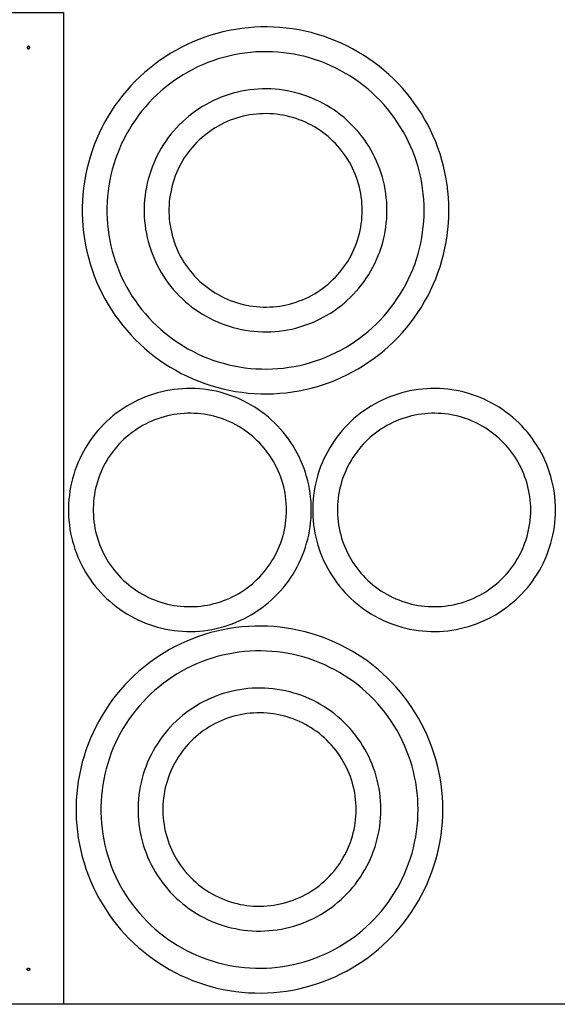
# Model space of a CAD drawing. Header units: millimetres. Extents: x 0 to 120, y 0 to 80.
# Tile 2 of 5: x 38 to 60, y 0 to 40. Entities that reach past the tile are written whole.
import ezdxf

# ---------------------------------------------------------------- set-up
doc = ezdxf.new("R2010")
doc.units = ezdxf.units.MM
doc.header["$MEASUREMENT"] = 0
doc.layers.add('Default', color=18, linetype='Continuous', true_color=0x000000)

msp = doc.modelspace()

# ---------------------------------------------------------------- linework, layer by layer
at = {"layer": 'Default'}
for points in [[(120, 0), (0, 0), (0, 80), (120, 80), (120, 0)], [(0, 0), (0, 40), (40, 40), (40, 0), (0, 0)], [(0, 0), (0, 40), (40, 40), (40, 0), (0, 0)], [(55.554, 32.02), (55.549, 32.277), (55.536, 32.534), (55.514, 32.79), (55.482, 33.045), (55.443, 33.298), (55.394, 33.551), (55.336, 33.801), (55.27, 34.049), (55.195, 34.295), (55.112, 34.538), (55.021, 34.778), (54.921, 35.015), (54.813, 35.248), (54.697, 35.477), (54.573, 35.702), (54.441, 35.922), (54.302, 36.138), (54.156, 36.349), (54.002, 36.555), (53.841, 36.755), (53.673, 36.95), (53.499, 37.138), (53.318, 37.321), (53.131, 37.497), (52.938, 37.666), (52.739, 37.829), (52.534, 37.984), (52.325, 38.133), (52.11, 38.274), (51.891, 38.407), (51.667, 38.533), (51.439, 38.651), (51.207, 38.761), (50.971, 38.863), (50.732, 38.957), (50.489, 39.042), (50.244, 39.119), (49.997, 39.187), (49.747, 39.247), (49.495, 39.298), (49.242, 39.34), (48.987, 39.373), (48.731, 39.398), (48.475, 39.413), (48.218, 39.42), (47.961, 39.418), (47.704, 39.407), (47.448, 39.387), (47.193, 39.358), (46.939, 39.32), (46.686, 39.273), (46.436, 39.218), (46.187, 39.154), (45.94, 39.082), (45.697, 39.001), (45.456, 38.911), (45.218, 38.813), (44.984, 38.707), (44.754, 38.593), (44.528, 38.471), (44.306, 38.342), (44.089, 38.204), (43.877, 38.059), (43.67, 37.907), (43.469, 37.748), (43.273, 37.582), (43.082, 37.409), (42.898, 37.23), (42.721, 37.045), (42.55, 36.853), (42.385, 36.656), (42.228, 36.453), (42.078, 36.244), (41.935, 36.031), (41.799, 35.813), (41.672, 35.59), (41.552, 35.363), (41.44, 35.132), (41.336, 34.897), (41.24, 34.658), (41.152, 34.417), (41.074, 34.172), (41.003, 33.925), (40.941, 33.676), (40.888, 33.425), (40.844, 33.172), (40.808, 32.917), (40.782, 32.662), (40.764, 32.405), (40.755, 32.149), (40.755, 31.892), (40.764, 31.635), (40.782, 31.379), (40.808, 31.123), (40.844, 30.869), (40.888, 30.616), (40.941, 30.365), (41.003, 30.115), (41.074, 29.868), (41.152, 29.624), (41.24, 29.382), (41.336, 29.144), (41.44, 28.909), (41.552, 28.678), (41.672, 28.451), (41.799, 28.228), (41.935, 28.01), (42.078, 27.796), (42.228, 27.588), (42.385, 27.385), (42.55, 27.188), (42.721, 26.996), (42.898, 26.811), (43.082, 26.631), (43.273, 26.458), (43.469, 26.292), (43.67, 26.133), (43.877, 25.981), (44.089, 25.836), (44.306, 25.699), (44.528, 25.569), (44.754, 25.447), (44.984, 25.333), (45.218, 25.227), (45.456, 25.13), (45.697, 25.04), (45.94, 24.959), (46.187, 24.887), (46.436, 24.823), (46.686, 24.767), (46.939, 24.721), (47.193, 24.683), (47.448, 24.654), (47.704, 24.634), (47.961, 24.623), (48.218, 24.621), (48.475, 24.627), (48.731, 24.643), (48.987, 24.667), (49.242, 24.701), (49.495, 24.743), (49.747, 24.794), (49.997, 24.853), (50.244, 24.922), (50.489, 24.999), (50.732, 25.084), (50.971, 25.178), (51.207, 25.279), (51.439, 25.389), (51.667, 25.507), (51.891, 25.633), (52.11, 25.767), (52.325, 25.908), (52.534, 26.056), (52.739, 26.212), (52.938, 26.375), (53.131, 26.544), (53.318, 26.72), (53.499, 26.902), (53.673, 27.091), (53.841, 27.286), (54.002, 27.486), (54.156, 27.692), (54.302, 27.902), (54.441, 28.118), (54.573, 28.339), (54.697, 28.564), (54.813, 28.793), (54.921, 29.026), (55.021, 29.263), (55.112, 29.503), (55.195, 29.746), (55.27, 29.992), (55.336, 30.24), (55.394, 30.49), (55.443, 30.742), (55.482, 30.996), (55.514, 31.251), (55.536, 31.507), (55.549, 31.764), (55.554, 32.02)], [(38.636, 38.586), (38.636, 38.588), (38.636, 38.589), (38.636, 38.591), (38.635, 38.593), (38.635, 38.594), (38.635, 38.596), (38.634, 38.598), (38.634, 38.599), (38.633, 38.601), (38.633, 38.603), (38.632, 38.604), (38.632, 38.606), (38.631, 38.608), (38.63, 38.609), (38.629, 38.611), (38.628, 38.612), (38.627, 38.614), (38.626, 38.615), (38.625, 38.616), (38.624, 38.618), (38.623, 38.619), (38.622, 38.62), (38.621, 38.622), (38.619, 38.623), (38.618, 38.624), (38.617, 38.625), (38.615, 38.626), (38.614, 38.627), (38.613, 38.628), (38.611, 38.629), (38.61, 38.63), (38.608, 38.631), (38.606, 38.631), (38.605, 38.632), (38.603, 38.633), (38.602, 38.633), (38.6, 38.634), (38.598, 38.634), (38.597, 38.635), (38.595, 38.635), (38.593, 38.635), (38.591, 38.635), (38.59, 38.636), (38.588, 38.636), (38.586, 38.636), (38.584, 38.636), (38.583, 38.636), (38.581, 38.636), (38.579, 38.635), (38.578, 38.635), (38.576, 38.635), (38.574, 38.634), (38.572, 38.634), (38.571, 38.633), (38.569, 38.633), (38.568, 38.632), (38.566, 38.632), (38.564, 38.631), (38.563, 38.63), (38.561, 38.629), (38.56, 38.628), (38.558, 38.628), (38.557, 38.627), (38.555, 38.626), (38.554, 38.624), (38.553, 38.623), (38.552, 38.622), (38.55, 38.621), (38.549, 38.62), (38.548, 38.618), (38.547, 38.617), (38.546, 38.616), (38.545, 38.614), (38.544, 38.613), (38.543, 38.611), (38.542, 38.61), (38.541, 38.608), (38.54, 38.607), (38.54, 38.605), (38.539, 38.604), (38.538, 38.602), (38.538, 38.6), (38.537, 38.599), (38.537, 38.597), (38.537, 38.595), (38.536, 38.594), (38.536, 38.592), (38.536, 38.59), (38.536, 38.588), (38.536, 38.587), (38.536, 38.585), (38.536, 38.583), (38.536, 38.581), (38.536, 38.58), (38.536, 38.578), (38.537, 38.576), (38.537, 38.575), (38.537, 38.573), (38.538, 38.571), (38.538, 38.57), (38.539, 38.568), (38.54, 38.566), (38.54, 38.565), (38.541, 38.563), (38.542, 38.562), (38.543, 38.56), (38.544, 38.559), (38.545, 38.557), (38.546, 38.556), (38.547, 38.554), (38.548, 38.553), (38.549, 38.552), (38.55, 38.551), (38.552, 38.549), (38.553, 38.548), (38.554, 38.547), (38.555, 38.546), (38.557, 38.545), (38.558, 38.544), (38.56, 38.543), (38.561, 38.542), (38.563, 38.541), (38.564, 38.541), (38.566, 38.54), (38.568, 38.539), (38.569, 38.539), (38.571, 38.538), (38.572, 38.538), (38.574, 38.537), (38.576, 38.537), (38.578, 38.536), (38.579, 38.536), (38.581, 38.536), (38.583, 38.536), (38.584, 38.536), (38.586, 38.536), (38.588, 38.536), (38.59, 38.536), (38.591, 38.536), (38.593, 38.536), (38.595, 38.537), (38.597, 38.537), (38.598, 38.537), (38.6, 38.538), (38.602, 38.538), (38.603, 38.539), (38.605, 38.54), (38.606, 38.54), (38.608, 38.541), (38.61, 38.542), (38.611, 38.543), (38.613, 38.544), (38.614, 38.544), (38.615, 38.545), (38.617, 38.547), (38.618, 38.548), (38.619, 38.549), (38.621, 38.55), (38.622, 38.551), (38.623, 38.552), (38.624, 38.554), (38.625, 38.555), (38.626, 38.557), (38.627, 38.558), (38.628, 38.559), (38.629, 38.561), (38.63, 38.562), (38.631, 38.564), (38.632, 38.566), (38.632, 38.567), (38.633, 38.569), (38.633, 38.57), (38.634, 38.572), (38.634, 38.574), (38.635, 38.575), (38.635, 38.577), (38.635, 38.579), (38.636, 38.581), (38.636, 38.582), (38.636, 38.584), (38.636, 38.586)], [(54.554, 32.02), (54.55, 32.242), (54.538, 32.464), (54.519, 32.686), (54.492, 32.906), (54.458, 33.126), (54.415, 33.344), (54.366, 33.56), (54.309, 33.775), (54.244, 33.987), (54.172, 34.198), (54.093, 34.405), (54.006, 34.61), (53.913, 34.811), (53.813, 35.01), (53.706, 35.204), (53.592, 35.395), (53.471, 35.582), (53.344, 35.764), (53.211, 35.942), (53.072, 36.115), (52.927, 36.283), (52.776, 36.447), (52.62, 36.604), (52.458, 36.757), (52.291, 36.903), (52.119, 37.044), (51.942, 37.178), (51.761, 37.307), (51.575, 37.429), (51.386, 37.544), (51.192, 37.653), (50.995, 37.755), (50.794, 37.85), (50.59, 37.938), (50.383, 38.019), (50.174, 38.093), (49.962, 38.16), (49.747, 38.219), (49.531, 38.27), (49.314, 38.314), (49.095, 38.351), (48.874, 38.38), (48.653, 38.401), (48.431, 38.414), (48.209, 38.42), (47.987, 38.418), (47.765, 38.409), (47.544, 38.391), (47.323, 38.366), (47.103, 38.334), (46.885, 38.293), (46.668, 38.245), (46.453, 38.19), (46.239, 38.127), (46.029, 38.057), (45.82, 37.98), (45.615, 37.895), (45.413, 37.804), (45.214, 37.705), (45.018, 37.6), (44.826, 37.487), (44.639, 37.369), (44.455, 37.243), (44.276, 37.112), (44.102, 36.974), (43.932, 36.831), (43.768, 36.681), (43.609, 36.526), (43.455, 36.366), (43.307, 36.2), (43.165, 36.029), (43.029, 35.854), (42.899, 35.674), (42.775, 35.489), (42.658, 35.3), (42.547, 35.107), (42.444, 34.911), (42.347, 34.711), (42.257, 34.508), (42.174, 34.302), (42.099, 34.093), (42.03, 33.881), (41.969, 33.668), (41.916, 33.452), (41.87, 33.235), (41.832, 33.016), (41.801, 32.796), (41.778, 32.575), (41.762, 32.353), (41.755, 32.131), (41.755, 31.909), (41.762, 31.687), (41.778, 31.466), (41.801, 31.245), (41.832, 31.025), (41.87, 30.806), (41.916, 30.588), (41.969, 30.373), (42.03, 30.159), (42.099, 29.948), (42.174, 29.739), (42.257, 29.533), (42.347, 29.33), (42.444, 29.13), (42.547, 28.933), (42.658, 28.741), (42.775, 28.552), (42.899, 28.367), (43.029, 28.187), (43.165, 28.011), (43.307, 27.841), (43.455, 27.675), (43.609, 27.515), (43.768, 27.36), (43.932, 27.21), (44.102, 27.066), (44.276, 26.929), (44.455, 26.797), (44.639, 26.672), (44.826, 26.553), (45.018, 26.441), (45.214, 26.336), (45.413, 26.237), (45.615, 26.145), (45.82, 26.061), (46.029, 25.983), (46.239, 25.913), (46.453, 25.851), (46.668, 25.795), (46.885, 25.747), (47.103, 25.707), (47.323, 25.674), (47.544, 25.649), (47.765, 25.632), (47.987, 25.623), (48.209, 25.621), (48.431, 25.626), (48.653, 25.64), (48.874, 25.661), (49.095, 25.69), (49.314, 25.726), (49.531, 25.77), (49.747, 25.822), (49.962, 25.881), (50.174, 25.947), (50.383, 26.021), (50.59, 26.102), (50.794, 26.19), (50.995, 26.285), (51.192, 26.388), (51.386, 26.496), (51.575, 26.612), (51.761, 26.734), (51.942, 26.862), (52.119, 26.997), (52.291, 27.138), (52.458, 27.284), (52.62, 27.436), (52.776, 27.594), (52.927, 27.757), (53.072, 27.925), (53.211, 28.099), (53.344, 28.277), (53.471, 28.459), (53.592, 28.646), (53.706, 28.836), (53.813, 29.031), (53.913, 29.229), (54.006, 29.431), (54.093, 29.635), (54.172, 29.843), (54.244, 30.053), (54.309, 30.266), (54.366, 30.48), (54.415, 30.697), (54.458, 30.915), (54.492, 31.135), (54.519, 31.355), (54.538, 31.576), (54.55, 31.798), (54.554, 32.02)], [(53.054, 32.02), (53.051, 32.19), (53.042, 32.36), (53.027, 32.53), (53.007, 32.699), (52.98, 32.867), (52.948, 33.034), (52.91, 33.199), (52.866, 33.364), (52.817, 33.526), (52.761, 33.687), (52.701, 33.846), (52.635, 34.003), (52.563, 34.157), (52.486, 34.309), (52.404, 34.458), (52.317, 34.604), (52.225, 34.747), (52.128, 34.887), (52.026, 35.023), (51.919, 35.155), (51.808, 35.284), (51.693, 35.409), (51.573, 35.53), (51.449, 35.647), (51.321, 35.759), (51.19, 35.866), (51.054, 35.969), (50.916, 36.068), (50.774, 36.161), (50.628, 36.25), (50.48, 36.333), (50.329, 36.411), (50.175, 36.484), (50.019, 36.551), (49.861, 36.613), (49.7, 36.67), (49.538, 36.721), (49.374, 36.766), (49.208, 36.805), (49.042, 36.839), (48.874, 36.867), (48.705, 36.889), (48.536, 36.905), (48.366, 36.916), (48.196, 36.92), (48.026, 36.919), (47.856, 36.911), (47.687, 36.898), (47.518, 36.879), (47.349, 36.854), (47.182, 36.823), (47.016, 36.786), (46.851, 36.744), (46.688, 36.696), (46.527, 36.642), (46.367, 36.583), (46.21, 36.518), (46.055, 36.448), (45.903, 36.373), (45.753, 36.292), (45.606, 36.206), (45.462, 36.115), (45.322, 36.019), (45.185, 35.919), (45.051, 35.813), (44.922, 35.703), (44.796, 35.589), (44.674, 35.47), (44.556, 35.347), (44.443, 35.22), (44.334, 35.09), (44.23, 34.955), (44.13, 34.817), (44.036, 34.676), (43.946, 34.531), (43.861, 34.384), (43.782, 34.234), (43.708, 34.08), (43.639, 33.925), (43.576, 33.767), (43.518, 33.607), (43.465, 33.445), (43.419, 33.282), (43.378, 33.117), (43.343, 32.95), (43.313, 32.783), (43.29, 32.614), (43.272, 32.445), (43.26, 32.275), (43.254, 32.105), (43.254, 31.935), (43.26, 31.765), (43.272, 31.596), (43.29, 31.426), (43.313, 31.258), (43.343, 31.09), (43.378, 30.924), (43.419, 30.759), (43.465, 30.595), (43.518, 30.434), (43.576, 30.274), (43.639, 30.116), (43.708, 29.96), (43.782, 29.807), (43.861, 29.657), (43.946, 29.509), (44.036, 29.365), (44.13, 29.223), (44.23, 29.085), (44.334, 28.951), (44.443, 28.82), (44.556, 28.693), (44.674, 28.571), (44.796, 28.452), (44.922, 28.337), (45.051, 28.228), (45.185, 28.122), (45.322, 28.021), (45.462, 27.926), (45.606, 27.835), (45.753, 27.749), (45.903, 27.668), (46.055, 27.592), (46.21, 27.522), (46.367, 27.458), (46.527, 27.398), (46.688, 27.345), (46.851, 27.297), (47.016, 27.254), (47.182, 27.218), (47.349, 27.187), (47.518, 27.162), (47.687, 27.143), (47.856, 27.129), (48.026, 27.122), (48.196, 27.121), (48.366, 27.125), (48.536, 27.135), (48.705, 27.151), (48.874, 27.174), (49.042, 27.201), (49.208, 27.235), (49.374, 27.275), (49.538, 27.32), (49.7, 27.371), (49.861, 27.427), (50.019, 27.489), (50.175, 27.557), (50.329, 27.63), (50.48, 27.708), (50.628, 27.791), (50.774, 27.879), (50.916, 27.973), (51.054, 28.071), (51.19, 28.174), (51.321, 28.282), (51.449, 28.394), (51.573, 28.511), (51.693, 28.631), (51.808, 28.756), (51.919, 28.885), (52.026, 29.018), (52.128, 29.154), (52.225, 29.294), (52.317, 29.437), (52.404, 29.583), (52.486, 29.732), (52.563, 29.883), (52.635, 30.038), (52.701, 30.194), (52.761, 30.353), (52.817, 30.514), (52.866, 30.677), (52.91, 30.841), (52.948, 31.007), (52.98, 31.174), (53.007, 31.342), (53.027, 31.511), (53.042, 31.68), (53.051, 31.85), (53.054, 32.02)], [(52.054, 32.02), (52.051, 32.156), (52.044, 32.291), (52.033, 32.426), (52.016, 32.56), (51.995, 32.694), (51.969, 32.827), (51.939, 32.959), (51.904, 33.09), (51.865, 33.219), (51.821, 33.347), (51.773, 33.474), (51.72, 33.598), (51.663, 33.721), (51.602, 33.842), (51.537, 33.961), (51.467, 34.077), (51.394, 34.191), (51.317, 34.302), (51.236, 34.41), (51.151, 34.516), (51.063, 34.618), (50.971, 34.718), (50.875, 34.814), (50.777, 34.906), (50.675, 34.996), (50.57, 35.082), (50.462, 35.164), (50.352, 35.242), (50.239, 35.316), (50.123, 35.386), (50.005, 35.453), (49.885, 35.515), (49.763, 35.573), (49.638, 35.627), (49.512, 35.676), (49.385, 35.721), (49.255, 35.761), (49.125, 35.797), (48.993, 35.829), (48.861, 35.856), (48.727, 35.878), (48.593, 35.896), (48.458, 35.908), (48.323, 35.917), (48.188, 35.92), (48.052, 35.919), (47.917, 35.913), (47.782, 35.903), (47.647, 35.887), (47.514, 35.867), (47.38, 35.843), (47.248, 35.814), (47.117, 35.78), (46.987, 35.742), (46.859, 35.699), (46.732, 35.652), (46.607, 35.6), (46.483, 35.545), (46.362, 35.484), (46.243, 35.42), (46.126, 35.352), (46.012, 35.279), (45.9, 35.203), (45.791, 35.123), (45.684, 35.039), (45.581, 34.952), (45.481, 34.861), (45.384, 34.766), (45.29, 34.668), (45.2, 34.567), (45.114, 34.463), (45.031, 34.356), (44.951, 34.246), (44.876, 34.134), (44.805, 34.019), (44.737, 33.902), (44.674, 33.782), (44.615, 33.66), (44.56, 33.536), (44.51, 33.411), (44.464, 33.283), (44.422, 33.154), (44.385, 33.024), (44.353, 32.893), (44.325, 32.76), (44.301, 32.627), (44.282, 32.493), (44.268, 32.358), (44.259, 32.223), (44.254, 32.088), (44.254, 31.953), (44.259, 31.817), (44.268, 31.682), (44.282, 31.548), (44.301, 31.414), (44.325, 31.28), (44.353, 31.148), (44.385, 31.016), (44.422, 30.886), (44.464, 30.757), (44.51, 30.63), (44.56, 30.504), (44.615, 30.381), (44.674, 30.259), (44.737, 30.139), (44.805, 30.022), (44.876, 29.907), (44.951, 29.794), (45.031, 29.684), (45.114, 29.577), (45.2, 29.473), (45.29, 29.372), (45.384, 29.275), (45.481, 29.18), (45.581, 29.089), (45.684, 29.002), (45.791, 28.918), (45.9, 28.838), (46.012, 28.761), (46.126, 28.689), (46.243, 28.621), (46.362, 28.556), (46.483, 28.496), (46.607, 28.44), (46.732, 28.389), (46.859, 28.342), (46.987, 28.299), (47.117, 28.261), (47.248, 28.227), (47.38, 28.198), (47.514, 28.173), (47.647, 28.153), (47.782, 28.138), (47.917, 28.128), (48.052, 28.122), (48.188, 28.12), (48.323, 28.124), (48.458, 28.132), (48.593, 28.145), (48.727, 28.163), (48.861, 28.185), (48.993, 28.212), (49.125, 28.243), (49.255, 28.279), (49.385, 28.32), (49.512, 28.365), (49.638, 28.414), (49.763, 28.468), (49.885, 28.526), (50.005, 28.588), (50.123, 28.654), (50.239, 28.725), (50.352, 28.799), (50.462, 28.877), (50.57, 28.959), (50.675, 29.045), (50.777, 29.134), (50.875, 29.227), (50.971, 29.323), (51.063, 29.422), (51.151, 29.525), (51.236, 29.631), (51.317, 29.739), (51.394, 29.85), (51.467, 29.964), (51.537, 30.08), (51.602, 30.199), (51.663, 30.319), (51.72, 30.442), (51.773, 30.567), (51.821, 30.694), (51.865, 30.822), (51.904, 30.951), (51.939, 31.082), (51.969, 31.214), (51.995, 31.347), (52.016, 31.481), (52.033, 31.615), (52.044, 31.75), (52.051, 31.885), (52.054, 32.02)], [(50, 19.938), (49.997, 20.108), (49.988, 20.278), (49.973, 20.447), (49.952, 20.616), (49.926, 20.784), (49.894, 20.951), (49.856, 21.117), (49.812, 21.281), (49.762, 21.444), (49.707, 21.605), (49.647, 21.764), (49.581, 21.92), (49.509, 22.075), (49.432, 22.226), (49.35, 22.375), (49.263, 22.521), (49.171, 22.664), (49.074, 22.804), (48.972, 22.94), (48.865, 23.073), (48.754, 23.202), (48.639, 23.326), (48.519, 23.447), (48.395, 23.564), (48.267, 23.676), (48.136, 23.784), (48, 23.887), (47.862, 23.985), (47.719, 24.078), (47.574, 24.167), (47.426, 24.25), (47.275, 24.328), (47.121, 24.401), (46.965, 24.469), (46.807, 24.531), (46.646, 24.587), (46.484, 24.638), (46.32, 24.683), (46.154, 24.723), (45.988, 24.756), (45.82, 24.784), (45.651, 24.806), (45.482, 24.823), (45.312, 24.833), (45.142, 24.837), (44.972, 24.836), (44.802, 24.829), (44.633, 24.815), (44.464, 24.796), (44.295, 24.771), (44.128, 24.74), (43.962, 24.704), (43.797, 24.661), (43.634, 24.613), (43.473, 24.56), (43.313, 24.5), (43.156, 24.436), (43.001, 24.365), (42.849, 24.29), (42.699, 24.209), (42.552, 24.123), (42.408, 24.032), (42.268, 23.936), (42.131, 23.836), (41.997, 23.73), (41.867, 23.62), (41.742, 23.506), (41.62, 23.387), (41.502, 23.264), (41.389, 23.138), (41.28, 23.007), (41.176, 22.872), (41.076, 22.735), (40.982, 22.593), (40.892, 22.449), (40.807, 22.301), (40.728, 22.151), (40.654, 21.998), (40.585, 21.842), (40.521, 21.684), (40.464, 21.524), (40.411, 21.363), (40.365, 21.199), (40.324, 21.034), (40.289, 20.867), (40.259, 20.7), (40.236, 20.531), (40.218, 20.362), (40.206, 20.193), (40.2, 20.023), (40.2, 19.853), (40.206, 19.683), (40.218, 19.513), (40.236, 19.344), (40.259, 19.175), (40.289, 19.008), (40.324, 18.841), (40.365, 18.676), (40.411, 18.513), (40.464, 18.351), (40.521, 18.191), (40.585, 18.033), (40.654, 17.877), (40.728, 17.724), (40.807, 17.574), (40.892, 17.426), (40.982, 17.282), (41.076, 17.141), (41.176, 17.003), (41.28, 16.868), (41.389, 16.738), (41.502, 16.611), (41.62, 16.488), (41.742, 16.369), (41.867, 16.255), (41.997, 16.145), (42.131, 16.039), (42.268, 15.939), (42.408, 15.843), (42.552, 15.752), (42.699, 15.666), (42.849, 15.585), (43.001, 15.51), (43.156, 15.44), (43.313, 15.375), (43.473, 15.316), (43.634, 15.262), (43.797, 15.214), (43.962, 15.171), (44.128, 15.135), (44.295, 15.104), (44.464, 15.079), (44.633, 15.06), (44.802, 15.047), (44.972, 15.039), (45.142, 15.038), (45.312, 15.042), (45.482, 15.053), (45.651, 15.069), (45.82, 15.091), (45.988, 15.119), (46.154, 15.152), (46.32, 15.192), (46.484, 15.237), (46.646, 15.288), (46.807, 15.345), (46.965, 15.407), (47.121, 15.474), (47.275, 15.547), (47.426, 15.625), (47.574, 15.708), (47.719, 15.797), (47.862, 15.89), (48, 15.988), (48.136, 16.092), (48.267, 16.199), (48.395, 16.311), (48.519, 16.428), (48.639, 16.549), (48.754, 16.674), (48.865, 16.802), (48.972, 16.935), (49.074, 17.071), (49.171, 17.211), (49.263, 17.354), (49.35, 17.5), (49.432, 17.649), (49.509, 17.801), (49.581, 17.955), (49.647, 18.112), (49.707, 18.271), (49.762, 18.431), (49.812, 18.594), (49.856, 18.759), (49.894, 18.924), (49.926, 19.091), (49.952, 19.259), (49.973, 19.428), (49.988, 19.598), (49.997, 19.768), (50, 19.938)], [(59.854, 19.938), (59.851, 20.108), (59.842, 20.278), (59.827, 20.447), (59.807, 20.616), (59.78, 20.784), (59.748, 20.951), (59.71, 21.117), (59.666, 21.281), (59.617, 21.444), (59.562, 21.605), (59.501, 21.764), (59.435, 21.92), (59.363, 22.075), (59.287, 22.226), (59.204, 22.375), (59.117, 22.521), (59.025, 22.664), (58.928, 22.804), (58.826, 22.94), (58.72, 23.073), (58.609, 23.202), (58.493, 23.326), (58.373, 23.447), (58.249, 23.564), (58.122, 23.676), (57.99, 23.784), (57.855, 23.887), (57.716, 23.985), (57.574, 24.078), (57.428, 24.167), (57.28, 24.25), (57.129, 24.328), (56.975, 24.401), (56.819, 24.469), (56.661, 24.531), (56.5, 24.587), (56.338, 24.638), (56.174, 24.683), (56.009, 24.723), (55.842, 24.756), (55.674, 24.784), (55.506, 24.806), (55.336, 24.823), (55.166, 24.833), (54.996, 24.837), (54.826, 24.836), (54.656, 24.829), (54.487, 24.815), (54.318, 24.796), (54.15, 24.771), (53.982, 24.74), (53.816, 24.704), (53.651, 24.661), (53.488, 24.613), (53.327, 24.56), (53.167, 24.5), (53.01, 24.436), (52.855, 24.365), (52.703, 24.29), (52.553, 24.209), (52.406, 24.123), (52.263, 24.032), (52.122, 23.936), (51.985, 23.836), (51.852, 23.73), (51.722, 23.62), (51.596, 23.506), (51.474, 23.387), (51.356, 23.264), (51.243, 23.138), (51.134, 23.007), (51.03, 22.872), (50.931, 22.735), (50.836, 22.593), (50.746, 22.449), (50.662, 22.301), (50.582, 22.151), (50.508, 21.998), (50.439, 21.842), (50.376, 21.684), (50.318, 21.524), (50.266, 21.363), (50.219, 21.199), (50.178, 21.034), (50.143, 20.867), (50.114, 20.7), (50.09, 20.531), (50.072, 20.362), (50.061, 20.193), (50.055, 20.023), (50.055, 19.853), (50.061, 19.683), (50.072, 19.513), (50.09, 19.344), (50.114, 19.175), (50.143, 19.008), (50.178, 18.841), (50.219, 18.676), (50.266, 18.513), (50.318, 18.351), (50.376, 18.191), (50.439, 18.033), (50.508, 17.877), (50.582, 17.724), (50.662, 17.574), (50.746, 17.426), (50.836, 17.282), (50.931, 17.141), (51.03, 17.003), (51.134, 16.868), (51.243, 16.738), (51.356, 16.611), (51.474, 16.488), (51.596, 16.369), (51.722, 16.255), (51.852, 16.145), (51.985, 16.039), (52.122, 15.939), (52.263, 15.843), (52.406, 15.752), (52.553, 15.666), (52.703, 15.585), (52.855, 15.51), (53.01, 15.44), (53.167, 15.375), (53.327, 15.316), (53.488, 15.262), (53.651, 15.214), (53.816, 15.171), (53.982, 15.135), (54.15, 15.104), (54.318, 15.079), (54.487, 15.06), (54.656, 15.047), (54.826, 15.039), (54.996, 15.038), (55.166, 15.042), (55.336, 15.053), (55.506, 15.069), (55.674, 15.091), (55.842, 15.119), (56.009, 15.152), (56.174, 15.192), (56.338, 15.237), (56.5, 15.288), (56.661, 15.345), (56.819, 15.407), (56.975, 15.474), (57.129, 15.547), (57.28, 15.625), (57.428, 15.708), (57.574, 15.797), (57.716, 15.89), (57.855, 15.988), (57.99, 16.092), (58.122, 16.199), (58.249, 16.311), (58.373, 16.428), (58.493, 16.549), (58.609, 16.674), (58.72, 16.802), (58.826, 16.935), (58.928, 17.071), (59.025, 17.211), (59.117, 17.354), (59.204, 17.5), (59.287, 17.649), (59.363, 17.801), (59.435, 17.955), (59.501, 18.112), (59.562, 18.271), (59.617, 18.431), (59.666, 18.594), (59.71, 18.759), (59.748, 18.924), (59.78, 19.091), (59.807, 19.259), (59.827, 19.428), (59.842, 19.598), (59.851, 19.768), (59.854, 19.938)], [(49, 19.938), (48.997, 20.073), (48.99, 20.208), (48.978, 20.343), (48.962, 20.477), (48.941, 20.611), (48.915, 20.744), (48.885, 20.876), (48.85, 21.007), (48.811, 21.136), (48.767, 21.264), (48.719, 21.391), (48.666, 21.516), (48.609, 21.638), (48.548, 21.759), (48.483, 21.878), (48.413, 21.994), (48.34, 22.108), (48.263, 22.219), (48.182, 22.327), (48.097, 22.433), (48.008, 22.535), (47.916, 22.635), (47.821, 22.731), (47.723, 22.824), (47.621, 22.913), (47.516, 22.999), (47.408, 23.081), (47.298, 23.159), (47.185, 23.233), (47.069, 23.304), (46.951, 23.37), (46.831, 23.432), (46.708, 23.49), (46.584, 23.544), (46.458, 23.593), (46.33, 23.638), (46.201, 23.679), (46.071, 23.715), (45.939, 23.746), (45.806, 23.773), (45.673, 23.795), (45.539, 23.813), (45.404, 23.826), (45.269, 23.834), (45.133, 23.837), (44.998, 23.836), (44.863, 23.83), (44.728, 23.82), (44.593, 23.805), (44.459, 23.785), (44.326, 23.76), (44.194, 23.731), (44.063, 23.697), (43.933, 23.659), (43.805, 23.616), (43.678, 23.569), (43.553, 23.518), (43.429, 23.462), (43.308, 23.402), (43.189, 23.337), (43.072, 23.269), (42.958, 23.197), (42.846, 23.12), (42.737, 23.04), (42.63, 22.956), (42.527, 22.869), (42.427, 22.778), (42.33, 22.683), (42.236, 22.586), (42.146, 22.485), (42.06, 22.381), (41.977, 22.274), (41.897, 22.164), (41.822, 22.051), (41.751, 21.936), (41.683, 21.819), (41.62, 21.699), (41.561, 21.577), (41.506, 21.453), (41.456, 21.328), (41.41, 21.201), (41.368, 21.072), (41.331, 20.942), (41.298, 20.81), (41.27, 20.678), (41.247, 20.544), (41.228, 20.41), (41.214, 20.276), (41.205, 20.141), (41.2, 20.005), (41.2, 19.87), (41.205, 19.735), (41.214, 19.6), (41.228, 19.465), (41.247, 19.331), (41.27, 19.197), (41.298, 19.065), (41.331, 18.934), (41.368, 18.803), (41.41, 18.675), (41.456, 18.547), (41.506, 18.422), (41.561, 18.298), (41.62, 18.176), (41.683, 18.056), (41.751, 17.939), (41.822, 17.824), (41.897, 17.711), (41.977, 17.602), (42.06, 17.495), (42.146, 17.391), (42.236, 17.29), (42.33, 17.192), (42.427, 17.097), (42.527, 17.006), (42.63, 16.919), (42.737, 16.835), (42.846, 16.755), (42.958, 16.678), (43.072, 16.606), (43.189, 16.538), (43.308, 16.473), (43.429, 16.413), (43.553, 16.358), (43.678, 16.306), (43.805, 16.259), (43.933, 16.216), (44.063, 16.178), (44.194, 16.144), (44.326, 16.115), (44.459, 16.09), (44.593, 16.071), (44.728, 16.055), (44.863, 16.045), (44.998, 16.039), (45.133, 16.038), (45.269, 16.041), (45.404, 16.049), (45.539, 16.062), (45.673, 16.08), (45.806, 16.102), (45.939, 16.129), (46.071, 16.16), (46.201, 16.196), (46.33, 16.237), (46.458, 16.282), (46.584, 16.331), (46.708, 16.385), (46.831, 16.443), (46.951, 16.505), (47.069, 16.571), (47.185, 16.642), (47.298, 16.716), (47.408, 16.794), (47.516, 16.876), (47.621, 16.962), (47.723, 17.051), (47.821, 17.144), (47.916, 17.24), (48.008, 17.34), (48.097, 17.442), (48.182, 17.548), (48.263, 17.656), (48.34, 17.767), (48.413, 17.881), (48.483, 17.997), (48.548, 18.116), (48.609, 18.237), (48.666, 18.36), (48.719, 18.484), (48.767, 18.611), (48.811, 18.739), (48.85, 18.868), (48.885, 18.999), (48.915, 19.131), (48.941, 19.264), (48.962, 19.398), (48.978, 19.532), (48.99, 19.667), (48.997, 19.802), (49, 19.938)], [(58.854, 19.938), (58.852, 20.073), (58.844, 20.208), (58.833, 20.343), (58.816, 20.477), (58.795, 20.611), (58.77, 20.744), (58.739, 20.876), (58.704, 21.007), (58.665, 21.136), (58.621, 21.264), (58.573, 21.391), (58.52, 21.516), (58.463, 21.638), (58.402, 21.759), (58.337, 21.878), (58.268, 21.994), (58.194, 22.108), (58.117, 22.219), (58.036, 22.327), (57.951, 22.433), (57.863, 22.535), (57.771, 22.635), (57.675, 22.731), (57.577, 22.824), (57.475, 22.913), (57.37, 22.999), (57.263, 23.081), (57.152, 23.159), (57.039, 23.233), (56.923, 23.304), (56.805, 23.37), (56.685, 23.432), (56.563, 23.49), (56.439, 23.544), (56.312, 23.593), (56.185, 23.638), (56.056, 23.679), (55.925, 23.715), (55.793, 23.746), (55.661, 23.773), (55.527, 23.795), (55.393, 23.813), (55.258, 23.826), (55.123, 23.834), (54.988, 23.837), (54.852, 23.836), (54.717, 23.83), (54.582, 23.82), (54.448, 23.805), (54.314, 23.785), (54.181, 23.76), (54.048, 23.731), (53.917, 23.697), (53.787, 23.659), (53.659, 23.616), (53.532, 23.569), (53.407, 23.518), (53.284, 23.462), (53.162, 23.402), (53.043, 23.337), (52.926, 23.269), (52.812, 23.197), (52.7, 23.12), (52.591, 23.04), (52.485, 22.956), (52.381, 22.869), (52.281, 22.778), (52.184, 22.683), (52.091, 22.586), (52, 22.485), (51.914, 22.381), (51.831, 22.274), (51.752, 22.164), (51.676, 22.051), (51.605, 21.936), (51.538, 21.819), (51.474, 21.699), (51.415, 21.577), (51.361, 21.453), (51.31, 21.328), (51.264, 21.201), (51.222, 21.072), (51.185, 20.942), (51.153, 20.81), (51.125, 20.678), (51.101, 20.544), (51.083, 20.41), (51.069, 20.276), (51.059, 20.141), (51.054, 20.005), (51.054, 19.87), (51.059, 19.735), (51.069, 19.6), (51.083, 19.465), (51.101, 19.331), (51.125, 19.197), (51.153, 19.065), (51.185, 18.934), (51.222, 18.803), (51.264, 18.675), (51.31, 18.547), (51.361, 18.422), (51.415, 18.298), (51.474, 18.176), (51.538, 18.056), (51.605, 17.939), (51.676, 17.824), (51.752, 17.711), (51.831, 17.602), (51.914, 17.495), (52, 17.391), (52.091, 17.29), (52.184, 17.192), (52.281, 17.097), (52.381, 17.006), (52.485, 16.919), (52.591, 16.835), (52.7, 16.755), (52.812, 16.678), (52.926, 16.606), (53.043, 16.538), (53.162, 16.473), (53.284, 16.413), (53.407, 16.358), (53.532, 16.306), (53.659, 16.259), (53.787, 16.216), (53.917, 16.178), (54.048, 16.144), (54.181, 16.115), (54.314, 16.09), (54.448, 16.071), (54.582, 16.055), (54.717, 16.045), (54.852, 16.039), (54.988, 16.038), (55.123, 16.041), (55.258, 16.049), (55.393, 16.062), (55.527, 16.08), (55.661, 16.102), (55.793, 16.129), (55.925, 16.16), (56.056, 16.196), (56.185, 16.237), (56.312, 16.282), (56.439, 16.331), (56.563, 16.385), (56.685, 16.443), (56.805, 16.505), (56.923, 16.571), (57.039, 16.642), (57.152, 16.716), (57.263, 16.794), (57.37, 16.876), (57.475, 16.962), (57.577, 17.051), (57.675, 17.144), (57.771, 17.24), (57.863, 17.34), (57.951, 17.442), (58.036, 17.548), (58.117, 17.656), (58.194, 17.767), (58.268, 17.881), (58.337, 17.997), (58.402, 18.116), (58.463, 18.237), (58.52, 18.36), (58.573, 18.484), (58.621, 18.611), (58.665, 18.739), (58.704, 18.868), (58.739, 18.999), (58.77, 19.131), (58.795, 19.264), (58.816, 19.398), (58.833, 19.532), (58.844, 19.667), (58.852, 19.802), (58.854, 19.938)], [(55.308, 7.855), (55.304, 8.112), (55.29, 8.368), (55.268, 8.624), (55.237, 8.879), (55.197, 9.133), (55.148, 9.385), (55.091, 9.635), (55.025, 9.884), (54.95, 10.129), (54.867, 10.372), (54.775, 10.612), (54.675, 10.849), (54.567, 11.082), (54.451, 11.311), (54.327, 11.536), (54.196, 11.757), (54.057, 11.973), (53.91, 12.184), (53.756, 12.389), (53.595, 12.59), (53.427, 12.784), (53.253, 12.973), (53.072, 13.155), (52.885, 13.331), (52.692, 13.501), (52.493, 13.663), (52.289, 13.819), (52.079, 13.967), (51.865, 14.108), (51.645, 14.242), (51.421, 14.368), (51.193, 14.486), (50.961, 14.596), (50.725, 14.698), (50.486, 14.791), (50.244, 14.877), (49.999, 14.953), (49.751, 15.022), (49.501, 15.081), (49.249, 15.132), (48.996, 15.174), (48.741, 15.208), (48.486, 15.232), (48.229, 15.248), (47.972, 15.255), (47.716, 15.252), (47.459, 15.241), (47.203, 15.221), (46.948, 15.192), (46.693, 15.154), (46.441, 15.108), (46.19, 15.053), (45.941, 14.989), (45.695, 14.916), (45.451, 14.835), (45.21, 14.746), (44.973, 14.648), (44.739, 14.542), (44.509, 14.428), (44.283, 14.306), (44.061, 14.176), (43.844, 14.039), (43.632, 13.894), (43.425, 13.742), (43.223, 13.583), (43.027, 13.417), (42.837, 13.244), (42.653, 13.065), (42.475, 12.879), (42.304, 12.688), (42.14, 12.49), (41.982, 12.287), (41.832, 12.079), (41.689, 11.865), (41.554, 11.647), (41.426, 11.424), (41.306, 11.197), (41.194, 10.966), (41.09, 10.731), (40.994, 10.493), (40.907, 10.251), (40.828, 10.007), (40.758, 9.76), (40.696, 9.51), (40.643, 9.259), (40.598, 9.006), (40.563, 8.752), (40.536, 8.496), (40.518, 8.24), (40.509, 7.983), (40.509, 7.726), (40.518, 7.47), (40.536, 7.213), (40.563, 6.958), (40.598, 6.704), (40.643, 6.451), (40.696, 6.199), (40.758, 5.95), (40.828, 5.703), (40.907, 5.458), (40.994, 5.217), (41.09, 4.979), (41.194, 4.744), (41.306, 4.512), (41.426, 4.285), (41.554, 4.063), (41.689, 3.844), (41.832, 3.631), (41.982, 3.423), (42.14, 3.22), (42.304, 3.022), (42.475, 2.831), (42.653, 2.645), (42.837, 2.466), (43.027, 2.293), (43.223, 2.127), (43.425, 1.968), (43.632, 1.816), (43.844, 1.671), (44.061, 1.534), (44.283, 1.404), (44.509, 1.282), (44.739, 1.168), (44.973, 1.062), (45.21, 0.964), (45.451, 0.875), (45.695, 0.794), (45.941, 0.721), (46.19, 0.657), (46.441, 0.602), (46.693, 0.555), (46.948, 0.517), (47.203, 0.489), (47.459, 0.468), (47.716, 0.457), (47.972, 0.455), (48.229, 0.462), (48.486, 0.477), (48.741, 0.502), (48.996, 0.535), (49.249, 0.577), (49.501, 0.628), (49.751, 0.688), (49.999, 0.756), (50.244, 0.833), (50.486, 0.918), (50.725, 1.012), (50.961, 1.114), (51.193, 1.224), (51.421, 1.342), (51.645, 1.468), (51.865, 1.601), (52.079, 1.742), (52.289, 1.891), (52.493, 2.046), (52.692, 2.209), (52.885, 2.379), (53.072, 2.555), (53.253, 2.737), (53.427, 2.926), (53.595, 3.12), (53.756, 3.32), (53.91, 3.526), (54.057, 3.737), (54.196, 3.953), (54.327, 4.173), (54.451, 4.398), (54.567, 4.628), (54.675, 4.861), (54.775, 5.097), (54.867, 5.337), (54.95, 5.58), (55.025, 5.826), (55.091, 6.074), (55.148, 6.325), (55.197, 6.577), (55.237, 6.831), (55.268, 7.086), (55.29, 7.341), (55.304, 7.598), (55.308, 7.855)], [(54.308, 7.855), (54.304, 8.077), (54.293, 8.299), (54.273, 8.52), (54.247, 8.741), (54.212, 8.96), (54.17, 9.178), (54.12, 9.395), (54.063, 9.609), (53.998, 9.822), (53.926, 10.032), (53.847, 10.24), (53.761, 10.444), (53.667, 10.646), (53.567, 10.844), (53.46, 11.039), (53.346, 11.23), (53.226, 11.416), (53.099, 11.599), (52.966, 11.777), (52.827, 11.95), (52.682, 12.118), (52.531, 12.281), (52.374, 12.439), (52.213, 12.591), (52.046, 12.738), (51.874, 12.878), (51.697, 13.013), (51.516, 13.141), (51.33, 13.263), (51.14, 13.379), (50.946, 13.488), (50.749, 13.59), (50.548, 13.685), (50.344, 13.773), (50.138, 13.854), (49.928, 13.928), (49.716, 13.994), (49.502, 14.053), (49.286, 14.105), (49.068, 14.149), (48.849, 14.185), (48.629, 14.214), (48.408, 14.235), (48.186, 14.249), (47.964, 14.255), (47.742, 14.253), (47.52, 14.243), (47.298, 14.226), (47.077, 14.201), (46.858, 14.168), (46.639, 14.128), (46.422, 14.08), (46.207, 14.025), (45.994, 13.962), (45.783, 13.892), (45.575, 13.814), (45.369, 13.73), (45.167, 13.638), (44.968, 13.54), (44.772, 13.434), (44.581, 13.322), (44.393, 13.203), (44.21, 13.078), (44.03, 12.946), (43.856, 12.809), (43.687, 12.665), (43.522, 12.516), (43.363, 12.361), (43.209, 12.2), (43.061, 12.034), (42.919, 11.864), (42.783, 11.688), (42.653, 11.508), (42.53, 11.323), (42.412, 11.135), (42.302, 10.942), (42.198, 10.746), (42.101, 10.546), (42.011, 10.342), (41.929, 10.136), (41.853, 9.927), (41.785, 9.716), (41.724, 9.502), (41.67, 9.287), (41.624, 9.069), (41.586, 8.851), (41.555, 8.631), (41.532, 8.41), (41.517, 8.188), (41.509, 7.966), (41.509, 7.744), (41.517, 7.522), (41.532, 7.3), (41.555, 7.079), (41.586, 6.859), (41.624, 6.64), (41.67, 6.423), (41.724, 6.207), (41.785, 5.994), (41.853, 5.782), (41.929, 5.573), (42.011, 5.367), (42.101, 5.164), (42.198, 4.964), (42.302, 4.768), (42.412, 4.575), (42.53, 4.386), (42.653, 4.202), (42.783, 4.021), (42.919, 3.846), (43.061, 3.675), (43.209, 3.509), (43.363, 3.349), (43.522, 3.194), (43.687, 3.045), (43.856, 2.901), (44.03, 2.763), (44.21, 2.632), (44.393, 2.507), (44.581, 2.388), (44.772, 2.276), (44.968, 2.17), (45.167, 2.072), (45.369, 1.98), (45.575, 1.895), (45.783, 1.818), (45.994, 1.748), (46.207, 1.685), (46.422, 1.63), (46.639, 1.582), (46.858, 1.542), (47.077, 1.509), (47.298, 1.484), (47.52, 1.467), (47.742, 1.457), (47.964, 1.455), (48.186, 1.461), (48.408, 1.474), (48.629, 1.496), (48.849, 1.524), (49.068, 1.561), (49.286, 1.605), (49.502, 1.656), (49.716, 1.715), (49.928, 1.782), (50.138, 1.856), (50.344, 1.937), (50.548, 2.025), (50.749, 2.12), (50.946, 2.222), (51.14, 2.331), (51.33, 2.446), (51.516, 2.568), (51.697, 2.697), (51.874, 2.831), (52.046, 2.972), (52.213, 3.119), (52.374, 3.271), (52.531, 3.429), (52.682, 3.592), (52.827, 3.76), (52.966, 3.933), (53.099, 4.111), (53.226, 4.293), (53.346, 4.48), (53.46, 4.671), (53.567, 4.865), (53.667, 5.064), (53.761, 5.265), (53.847, 5.47), (53.926, 5.677), (53.998, 5.888), (54.063, 6.1), (54.12, 6.315), (54.17, 6.531), (54.212, 6.75), (54.247, 6.969), (54.273, 7.19), (54.293, 7.411), (54.304, 7.633), (54.308, 7.855)], [(52.808, 7.855), (52.805, 8.025), (52.796, 8.195), (52.782, 8.364), (52.761, 8.533), (52.735, 8.701), (52.702, 8.868), (52.664, 9.034), (52.62, 9.198), (52.571, 9.361), (52.516, 9.522), (52.455, 9.681), (52.389, 9.837), (52.318, 9.992), (52.241, 10.144), (52.159, 10.293), (52.072, 10.439), (51.979, 10.582), (51.882, 10.721), (51.78, 10.857), (51.674, 10.99), (51.563, 11.119), (51.447, 11.244), (51.328, 11.364), (51.204, 11.481), (51.076, 11.593), (50.944, 11.701), (50.809, 11.804), (50.67, 11.902), (50.528, 11.996), (50.383, 12.084), (50.234, 12.167), (50.083, 12.246), (49.93, 12.318), (49.773, 12.386), (49.615, 12.448), (49.455, 12.504), (49.292, 12.555), (49.128, 12.6), (48.963, 12.64), (48.796, 12.674), (48.628, 12.702), (48.46, 12.724), (48.29, 12.74), (48.121, 12.75), (47.951, 12.755), (47.781, 12.753), (47.611, 12.746), (47.441, 12.733), (47.272, 12.713), (47.104, 12.688), (46.937, 12.658), (46.77, 12.621), (46.606, 12.579), (46.443, 12.531), (46.281, 12.477), (46.122, 12.418), (45.964, 12.353), (45.81, 12.283), (45.657, 12.207), (45.507, 12.126), (45.361, 12.041), (45.217, 11.95), (45.076, 11.854), (44.939, 11.753), (44.806, 11.648), (44.676, 11.538), (44.55, 11.423), (44.428, 11.305), (44.311, 11.182), (44.197, 11.055), (44.089, 10.924), (43.984, 10.79), (43.885, 10.652), (43.79, 10.51), (43.701, 10.366), (43.616, 10.218), (43.536, 10.068), (43.462, 9.915), (43.393, 9.759), (43.33, 9.602), (43.272, 9.442), (43.22, 9.28), (43.173, 9.116), (43.132, 8.951), (43.097, 8.785), (43.068, 8.617), (43.044, 8.449), (43.027, 8.28), (43.015, 8.11), (43.009, 7.94), (43.009, 7.77), (43.015, 7.6), (43.027, 7.43), (43.044, 7.261), (43.068, 7.092), (43.097, 6.925), (43.132, 6.759), (43.173, 6.593), (43.22, 6.43), (43.272, 6.268), (43.33, 6.108), (43.393, 5.95), (43.462, 5.795), (43.536, 5.642), (43.616, 5.491), (43.701, 5.344), (43.79, 5.199), (43.885, 5.058), (43.984, 4.92), (44.089, 4.785), (44.197, 4.655), (44.311, 4.528), (44.428, 4.405), (44.55, 4.286), (44.676, 4.172), (44.806, 4.062), (44.939, 3.957), (45.076, 3.856), (45.217, 3.76), (45.361, 3.669), (45.507, 3.583), (45.657, 3.502), (45.81, 3.427), (45.964, 3.357), (46.122, 3.292), (46.281, 3.233), (46.443, 3.179), (46.606, 3.131), (46.77, 3.089), (46.937, 3.052), (47.104, 3.021), (47.272, 2.996), (47.441, 2.977), (47.611, 2.964), (47.781, 2.956), (47.951, 2.955), (48.121, 2.959), (48.29, 2.97), (48.46, 2.986), (48.628, 3.008), (48.796, 3.036), (48.963, 3.07), (49.128, 3.109), (49.292, 3.154), (49.455, 3.205), (49.615, 3.262), (49.773, 3.324), (49.93, 3.391), (50.083, 3.464), (50.234, 3.542), (50.383, 3.626), (50.528, 3.714), (50.67, 3.807), (50.809, 3.906), (50.944, 4.009), (51.076, 4.116), (51.204, 4.229), (51.328, 4.345), (51.447, 4.466), (51.563, 4.591), (51.674, 4.72), (51.78, 4.852), (51.882, 4.988), (51.979, 5.128), (52.072, 5.271), (52.159, 5.417), (52.241, 5.566), (52.318, 5.718), (52.389, 5.872), (52.455, 6.029), (52.516, 6.188), (52.571, 6.349), (52.62, 6.511), (52.664, 6.676), (52.702, 6.842), (52.735, 7.009), (52.761, 7.177), (52.782, 7.345), (52.796, 7.515), (52.805, 7.685), (52.808, 7.855)], [(51.808, 7.855), (51.806, 7.99), (51.799, 8.125), (51.787, 8.26), (51.771, 8.395), (51.75, 8.528), (51.724, 8.661), (51.694, 8.793), (51.659, 8.924), (51.619, 9.054), (51.576, 9.182), (51.527, 9.308), (51.475, 9.433), (51.418, 9.556), (51.357, 9.676), (51.291, 9.795), (51.222, 9.911), (51.149, 10.025), (51.071, 10.136), (50.99, 10.245), (50.905, 10.35), (50.817, 10.453), (50.725, 10.552), (50.63, 10.648), (50.531, 10.741), (50.429, 10.83), (50.325, 10.916), (50.217, 10.998), (50.106, 11.076), (49.993, 11.151), (49.878, 11.221), (49.76, 11.287), (49.639, 11.35), (49.517, 11.407), (49.393, 11.461), (49.267, 11.511), (49.139, 11.555), (49.01, 11.596), (48.879, 11.632), (48.748, 11.663), (48.615, 11.69), (48.481, 11.712), (48.347, 11.73), (48.212, 11.743), (48.077, 11.751), (47.942, 11.755), (47.807, 11.754), (47.671, 11.748), (47.536, 11.737), (47.402, 11.722), (47.268, 11.702), (47.135, 11.677), (47.003, 11.648), (46.872, 11.615), (46.742, 11.576), (46.613, 11.534), (46.486, 11.486), (46.361, 11.435), (46.238, 11.379), (46.117, 11.319), (45.997, 11.255), (45.881, 11.186), (45.766, 11.114), (45.654, 11.038), (45.545, 10.957), (45.439, 10.874), (45.336, 10.786), (45.235, 10.695), (45.138, 10.601), (45.045, 10.503), (44.955, 10.402), (44.868, 10.298), (44.785, 10.191), (44.706, 10.081), (44.631, 9.968), (44.559, 9.853), (44.492, 9.736), (44.429, 9.616), (44.37, 9.495), (44.315, 9.371), (44.264, 9.245), (44.218, 9.118), (44.177, 8.989), (44.14, 8.859), (44.107, 8.727), (44.079, 8.595), (44.056, 8.462), (44.037, 8.328), (44.023, 8.193), (44.013, 8.058), (44.009, 7.923), (44.009, 7.787), (44.013, 7.652), (44.023, 7.517), (44.037, 7.382), (44.056, 7.248), (44.079, 7.115), (44.107, 6.982), (44.14, 6.851), (44.177, 6.721), (44.218, 6.592), (44.264, 6.465), (44.315, 6.339), (44.37, 6.215), (44.429, 6.093), (44.492, 5.974), (44.559, 5.856), (44.631, 5.741), (44.706, 5.629), (44.785, 5.519), (44.868, 5.412), (44.955, 5.308), (45.045, 5.207), (45.138, 5.109), (45.235, 5.015), (45.336, 4.924), (45.439, 4.836), (45.545, 4.752), (45.654, 4.672), (45.766, 4.596), (45.881, 4.523), (45.997, 4.455), (46.117, 4.391), (46.238, 4.331), (46.361, 4.275), (46.486, 4.223), (46.613, 4.176), (46.742, 4.133), (46.872, 4.095), (47.003, 4.061), (47.135, 4.032), (47.268, 4.008), (47.402, 3.988), (47.536, 3.973), (47.671, 3.962), (47.807, 3.956), (47.942, 3.955), (48.077, 3.958), (48.212, 3.967), (48.347, 3.98), (48.481, 3.997), (48.615, 4.019), (48.748, 4.046), (48.879, 4.078), (49.01, 4.114), (49.139, 4.154), (49.267, 4.199), (49.393, 4.248), (49.517, 4.302), (49.639, 4.36), (49.76, 4.422), (49.878, 4.489), (49.993, 4.559), (50.106, 4.633), (50.217, 4.712), (50.325, 4.794), (50.429, 4.879), (50.531, 4.969), (50.63, 5.061), (50.725, 5.158), (50.817, 5.257), (50.905, 5.359), (50.99, 5.465), (51.071, 5.573), (51.149, 5.685), (51.222, 5.798), (51.291, 5.915), (51.357, 6.033), (51.418, 6.154), (51.475, 6.277), (51.527, 6.402), (51.576, 6.528), (51.619, 6.656), (51.659, 6.786), (51.694, 6.916), (51.724, 7.048), (51.75, 7.181), (51.771, 7.315), (51.787, 7.449), (51.799, 7.584), (51.806, 7.719), (51.808, 7.855)], [(38.536, 1.414), (38.536, 1.416), (38.536, 1.418), (38.536, 1.419), (38.536, 1.421), (38.537, 1.423), (38.537, 1.425), (38.537, 1.426), (38.538, 1.428), (38.538, 1.43), (38.539, 1.431), (38.539, 1.433), (38.54, 1.434), (38.541, 1.436), (38.542, 1.438), (38.542, 1.439), (38.543, 1.441), (38.544, 1.442), (38.545, 1.443), (38.546, 1.445), (38.547, 1.446), (38.548, 1.448), (38.55, 1.449), (38.551, 1.45), (38.552, 1.451), (38.553, 1.452), (38.555, 1.453), (38.556, 1.455), (38.558, 1.456), (38.559, 1.456), (38.561, 1.457), (38.562, 1.458), (38.564, 1.459), (38.565, 1.46), (38.567, 1.46), (38.568, 1.461), (38.57, 1.462), (38.572, 1.462), (38.573, 1.463), (38.575, 1.463), (38.577, 1.463), (38.578, 1.464), (38.58, 1.464), (38.582, 1.464), (38.584, 1.464), (38.585, 1.464), (38.587, 1.464), (38.589, 1.464), (38.591, 1.464), (38.592, 1.464), (38.594, 1.464), (38.596, 1.463), (38.597, 1.463), (38.599, 1.462), (38.601, 1.462), (38.602, 1.461), (38.604, 1.461), (38.606, 1.46), (38.607, 1.459), (38.609, 1.459), (38.61, 1.458), (38.612, 1.457), (38.613, 1.456), (38.615, 1.455), (38.616, 1.454), (38.617, 1.453), (38.619, 1.452), (38.62, 1.451), (38.621, 1.449), (38.622, 1.448), (38.624, 1.447), (38.625, 1.446), (38.626, 1.444), (38.627, 1.443), (38.628, 1.441), (38.629, 1.44), (38.63, 1.438), (38.63, 1.437), (38.631, 1.435), (38.632, 1.434), (38.633, 1.432), (38.633, 1.43), (38.634, 1.429), (38.634, 1.427), (38.635, 1.425), (38.635, 1.424), (38.635, 1.422), (38.635, 1.42), (38.636, 1.419), (38.636, 1.417), (38.636, 1.415), (38.636, 1.413), (38.636, 1.412), (38.636, 1.41), (38.635, 1.408), (38.635, 1.406), (38.635, 1.405), (38.635, 1.403), (38.634, 1.401), (38.634, 1.4), (38.633, 1.398), (38.633, 1.396), (38.632, 1.395), (38.631, 1.393), (38.63, 1.392), (38.63, 1.39), (38.629, 1.389), (38.628, 1.387), (38.627, 1.386), (38.626, 1.384), (38.625, 1.383), (38.624, 1.382), (38.622, 1.38), (38.621, 1.379), (38.62, 1.378), (38.619, 1.377), (38.617, 1.376), (38.616, 1.374), (38.615, 1.373), (38.613, 1.372), (38.612, 1.372), (38.61, 1.371), (38.609, 1.37), (38.607, 1.369), (38.606, 1.368), (38.604, 1.368), (38.602, 1.367), (38.601, 1.367), (38.599, 1.366), (38.597, 1.366), (38.596, 1.365), (38.594, 1.365), (38.592, 1.365), (38.591, 1.364), (38.589, 1.364), (38.587, 1.364), (38.585, 1.364), (38.584, 1.364), (38.582, 1.364), (38.58, 1.365), (38.578, 1.365), (38.577, 1.365), (38.575, 1.365), (38.573, 1.366), (38.572, 1.366), (38.57, 1.367), (38.568, 1.367), (38.567, 1.368), (38.565, 1.369), (38.564, 1.369), (38.562, 1.37), (38.561, 1.371), (38.559, 1.372), (38.558, 1.373), (38.556, 1.374), (38.555, 1.375), (38.553, 1.376), (38.552, 1.377), (38.551, 1.378), (38.55, 1.38), (38.548, 1.381), (38.547, 1.382), (38.546, 1.384), (38.545, 1.385), (38.544, 1.386), (38.543, 1.388), (38.542, 1.389), (38.542, 1.391), (38.541, 1.392), (38.54, 1.394), (38.539, 1.396), (38.539, 1.397), (38.538, 1.399), (38.538, 1.401), (38.537, 1.402), (38.537, 1.404), (38.537, 1.406), (38.536, 1.407), (38.536, 1.409), (38.536, 1.411), (38.536, 1.412), (38.536, 1.414)]]:
    msp.add_lwpolyline(points, dxfattribs=at)

doc.saveas('drawing.dxf')
